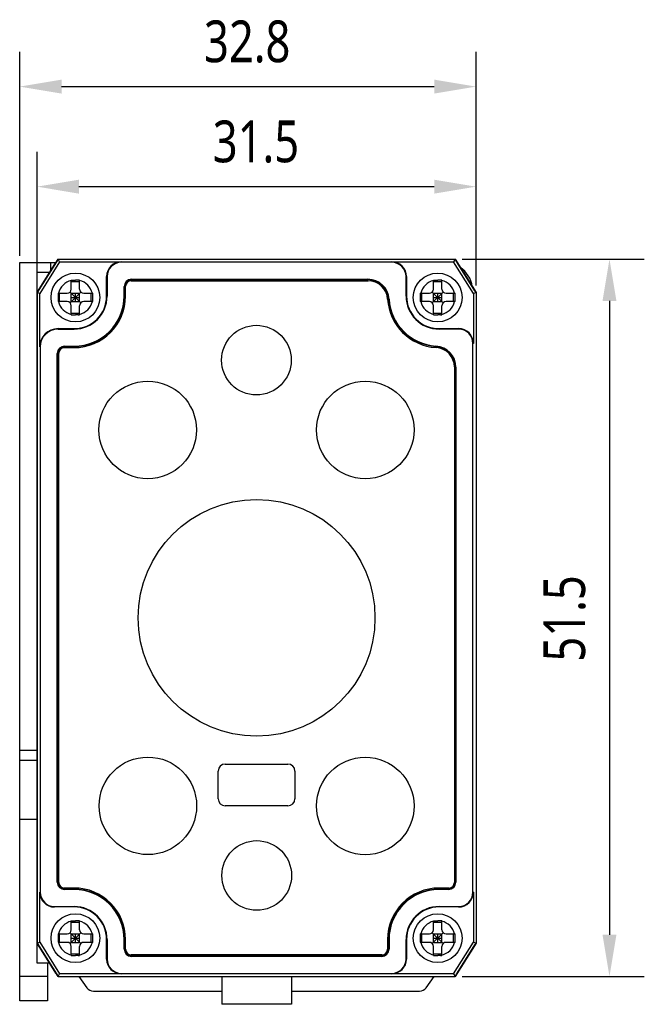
# Model space of a CAD drawing. Header units: millimetres. Extents: x 80 to 382, y 127 to 223.
# Tile 1 of 3: x 80 to 125, y 141 to 212. Entities that reach past the tile are written whole.
import ezdxf

# ---------------------------------------------------------------- set-up
doc = ezdxf.new("R2010")
doc.units = ezdxf.units.MM
doc.header["$LTSCALE"] = 23.1
doc.header["$PDMODE"] = 3
doc.header["$PDSIZE"] = 8
doc.layers.get('0').update_dxf_attribs({"linetype": 'CONTINUOUS'})
doc.layers.get('Defpoints').update_dxf_attribs({"linetype": 'CONTINUOUS'})
for name, color, linetype in [('000-ID2000X_DXF_DIMENSION', 7, 'CONTINUOUS'), ('DA-13-014413DXF_CONTINUOUS_LINE', 7, 'CONTINUOUS'), ('DE-11-107728DXF_CONTINUOUS_LINE', 7, 'CONTINUOUS'), ('DE-13-002784DXF_CONTINUOUS_LINE', 7, 'CONTINUOUS'), ('DE-13-002800DXF_CONTINUOUS_LINE', 7, 'CONTINUOUS'), ('DE-13-002801DXF_CONTINUOUS_LINE', 7, 'CONTINUOUS'), ('DE-13-002819DXF_CONTINUOUS_LINE', 7, 'CONTINUOUS'), ('DE-18-000293DXF_CONTINUOUS_LINE', 7, 'CONTINUOUS'), ('DE-18-000304DXF_CONTINUOUS_LINE', 7, 'CONTINUOUS'), ('DE-18-000305DXF_CONTINUOUS_LINE', 7, 'CONTINUOUS'), ('SC-PM2X10B_DXF_CONTINUOUS_LINE', 7, 'CONTINUOUS')]:
    doc.layers.add(name, color=color, linetype=linetype)
doc.styles.get("Standard").update_dxf_attribs({"font": 'Roboto-Regular.ttf', "width": 0.8})
doc.dimstyles.new('DIMSTYLE_1', dxfattribs={"dimtxt": 3, "dimasz": 3, "dimexe": 2.5, "dimexo": 0.5, "dimgap": 0.75, "dimtad": 1, "dimdsep": 46, "dimtxsty": 'STANDARD', "dimblk": '_FILLED', "dimblk1": '_FILLED', "dimblk2": '_FILLED', "dimcen": 0.09, "dimclrt": 3, "dimazin": 2, "dimtp": 0.3, "dimtm": 0.3, "dimtfac": 1, "dimtofl": 0, "dimtmove": 0, "dimatfit": 3, "dimldrblk": '_FILLED', "dimfxl": 1, "dimtolj": 1, "dimarcsym": 0})

# ---------------------------------------------------------------- blocks, each defined once
blk = doc.blocks.new('_FILLED')
at = {"color": 0, "linetype": 'ByBlock'}
blk.add_solid([(0, 0), (-1, 0.167), (-1, -0.167)], dxfattribs=at)
blk = doc.blocks.new('*D1')
at = {"layer": '000-ID2000X_DXF_DIMENSION', "color": 0, "lineweight": -2}
for p, q in [((80.451, 195.028), (80.451, 209.668)), ((113.201, 192.878), (113.201, 209.668)), ((83.451, 207.168), (110.201, 207.168))]:
    blk.add_line(p, q, dxfattribs=at)
at = {"layer": 'Defpoints', "color": 0}
for p in [(113.201, 207.168), (80.451, 194.528), (113.201, 192.378)]:
    blk.add_point(p, dxfattribs=at)
at = {"layer": '000-ID2000X_DXF_DIMENSION', "color": 0, "linetype": 'ByBlock', "lineweight": -2, "xscale": 3, "yscale": 3, "zscale": 3, "rotation": 180}
blk.add_blockref('_FILLED', (80.451, 207.168), dxfattribs=at)
at = {"layer": '000-ID2000X_DXF_DIMENSION', "color": 0, "linetype": 'ByBlock', "lineweight": -2, "xscale": 3, "yscale": 3, "zscale": 3}
blk.add_blockref('_FILLED', (113.201, 207.168), dxfattribs=at)
at = {"layer": '000-ID2000X_DXF_DIMENSION', "color": 3, "insert": (96.779, 211.918), "char_height": 3, "attachment_point": 2, "line_spacing_factor": 0.9}
blk.add_mtext('\\A1;\\A1;32.8', dxfattribs=at)
blk = doc.blocks.new('*D2')
at = {"layer": '000-ID2000X_DXF_DIMENSION', "color": 0, "lineweight": -2}
for p, q in [((112.201, 194.778), (125.279, 194.778)), ((122.779, 191.778), (122.779, 146.278)), ((112.201, 143.278), (125.279, 143.278))]:
    blk.add_line(p, q, dxfattribs=at)
at = {"layer": 'Defpoints', "color": 0}
for p in [(111.701, 194.778), (111.701, 143.278), (122.779, 143.278)]:
    blk.add_point(p, dxfattribs=at)
at = {"layer": '000-ID2000X_DXF_DIMENSION', "color": 0, "linetype": 'ByBlock', "lineweight": -2, "xscale": 3, "yscale": 3, "zscale": 3}
for p, rotation in [((122.779, 194.778), 89.99999999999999), ((122.779, 143.278), 270)]:
    blk.add_blockref('_FILLED', p, dxfattribs=dict(at, rotation=rotation))
at = {"layer": '000-ID2000X_DXF_DIMENSION', "color": 3, "insert": (118.029, 168.984), "char_height": 3, "attachment_point": 2, "rotation": 90, "line_spacing_factor": 0.9}
blk.add_mtext('\\A1;51.5', dxfattribs=at)
blk = doc.blocks.new('*D10')
at = {"layer": '000-ID2000X_DXF_DIMENSION', "color": 0, "lineweight": -2}
for p, q in [((81.701, 192.878), (81.701, 202.484)), ((113.201, 192.878), (113.201, 202.484)), ((84.701, 199.984), (110.201, 199.984))]:
    blk.add_line(p, q, dxfattribs=at)
at = {"layer": 'Defpoints', "color": 0}
for p in [(113.201, 199.984), (81.701, 192.378), (113.201, 192.378)]:
    blk.add_point(p, dxfattribs=at)
at = {"layer": '000-ID2000X_DXF_DIMENSION', "color": 0, "linetype": 'ByBlock', "lineweight": -2, "xscale": 3, "yscale": 3, "zscale": 3, "rotation": 180}
blk.add_blockref('_FILLED', (81.701, 199.984), dxfattribs=at)
at = {"layer": '000-ID2000X_DXF_DIMENSION', "color": 0, "linetype": 'ByBlock', "lineweight": -2, "xscale": 3, "yscale": 3, "zscale": 3}
blk.add_blockref('_FILLED', (113.201, 199.984), dxfattribs=at)
at = {"layer": '000-ID2000X_DXF_DIMENSION', "color": 3, "insert": (97.407, 204.734), "char_height": 3, "attachment_point": 2, "line_spacing_factor": 0.9}
blk.add_mtext('\\A1;31.5', dxfattribs=at)

msp = doc.modelspace()

# ---------------------------------------------------------------- linework, layer by layer
at = {"layer": 'DA-13-014413DXF_CONTINUOUS_LINE', "color": 7}
for p, q in [((81.777, 192.5), (83.054, 194.543)), ((83.478, 194.778), (111.424, 194.778)), ((111.847, 194.543), (113.125, 192.5)), ((105.441, 193.308), (88.471, 193.308)), ((87.971, 192.808), (87.971, 192.128)), ((81.701, 192.235), (81.701, 145.822)), ((113.201, 192.235), (113.201, 145.822)), ((83.671, 188.508), (84.351, 188.508)), ((83.171, 150.048), (83.171, 188.008)), ((111.731, 150.048), (111.731, 187.018)), ((83.671, 149.548), (84.351, 149.548)), ((111.231, 149.548), (110.551, 149.548)), ((87.971, 145.928), (87.971, 145.248)), ((106.931, 145.248), (106.931, 145.928)), ((83.054, 143.513), (81.777, 145.557)), ((113.125, 145.557), (111.847, 143.513)), ((88.471, 144.748), (106.431, 144.748)), ((83.478, 143.278), (111.424, 143.278))]:
    msp.add_line(p, q, dxfattribs=at)
at = {"layer": 'DA-13-014413DXF_CONTINUOUS_LINE', "color": 4}
for p, q in [((88.384, 193.222), (88.471, 193.308)), ((92.591, 193.228), (92.671, 193.308)), ((96.791, 193.228), (96.871, 193.308)), ((100.991, 193.228), (101.071, 193.308)), ((105.191, 193.228), (105.271, 193.308)), ((87.971, 192.808), (88.057, 192.895)), ((107.064, 190.9), (107.124, 190.961)), ((109.094, 188.73), (109.153, 188.789)), ((83.171, 188.008), (83.257, 188.095)), ((83.584, 188.422), (83.671, 188.508)), ((111.648, 187.085), (111.724, 187.16)), ((83.171, 183.808), (83.251, 183.888)), ((111.651, 182.887), (111.731, 182.967)), ((83.171, 179.608), (83.251, 179.688)), ((111.651, 178.686), (111.731, 178.766)), ((83.171, 175.408), (83.251, 175.488)), ((111.651, 174.486), (111.731, 174.566)), ((83.171, 171.208), (83.251, 171.288)), ((111.651, 170.286), (111.731, 170.366)), ((83.171, 167.007), (83.251, 167.087)), ((111.651, 166.086), (111.731, 166.166)), ((83.171, 162.807), (83.251, 162.887)), ((111.651, 161.886), (111.731, 161.966)), ((83.171, 158.607), (83.251, 158.687)), ((111.651, 157.685), (111.731, 157.765)), ((83.171, 154.407), (83.251, 154.487)), ((111.651, 153.485), (111.731, 153.565)), ((83.171, 150.206), (83.251, 150.286)), ((86.203, 149.039), (86.26, 149.096)), ((87.916, 146.552), (87.983, 146.618)), ((90.313, 144.748), (90.393, 144.828)), ((94.513, 144.748), (94.593, 144.828)), ((98.714, 144.748), (98.794, 144.828)), ((102.914, 144.748), (102.994, 144.828))]:
    msp.add_line(p, q, dxfattribs=at)
at = {"layer": 'DA-13-014413DXF_CONTINUOUS_LINE', "color": 7}
for centre, radius, start, end in [((88.471, 192.808), 0.5, 90, 180), ((105.441, 191.808), 1.5, 3.58332, 90), ((84.351, 192.128), 3.62, 270, 360), ((110.551, 192.128), 3.62, 183.58332, 266.41668), ((83.671, 188.008), 0.5, 90, 180), ((110.231, 187.018), 1.5, 0, 86.41668), ((83.671, 150.048), 0.5, 180, 270), ((111.231, 150.048), 0.5, 270, 360), ((84.351, 145.928), 3.62, 0, 90), ((110.551, 145.928), 3.62, 90, 180), ((88.471, 145.248), 0.5, 180, 270), ((106.431, 145.248), 0.5, 270, 360)]:
    msp.add_arc(centre, radius, start, end, dxfattribs=at)
at = {"layer": 'DE-11-107728DXF_CONTINUOUS_LINE', "color": 7}
for p, q in [((80.451, 141.528), (80.451, 194.528)), ((80.451, 194.528), (83.044, 194.528)), ((80.451, 159.528), (81.701, 159.528)), ((82.451, 141.528), (80.451, 141.528))]:
    msp.add_line(p, q, dxfattribs=at)
at = {"layer": 'DE-11-107728DXF_CONTINUOUS_LINE', "color": 4}
for p, q in [((82.651, 194.528), (82.651, 193.898)), ((80.451, 158.814), (81.701, 158.814)), ((80.451, 154.571), (81.701, 154.571)), ((82.451, 143.286), (80.451, 143.286))]:
    msp.add_line(p, q, dxfattribs=at)
at = {"layer": 'DE-11-107728DXF_CONTINUOUS_LINE', "color": 3}
msp.add_line((82.451, 144.228), (82.451, 141.528), dxfattribs=at)
at = {"layer": 'DE-11-107728DXF_CONTINUOUS_LINE', "color": 7}
msp.add_arc((110.951, 192.528), 2, 8.12014, 55.89585, dxfattribs=at)
at = {"layer": 'DE-13-002784DXF_CONTINUOUS_LINE', "color": 7}
for p, q in [((84.692, 143.278), (85.269, 142.47)), ((109.628, 142.47), (110.205, 143.278)), ((85.757, 142.219), (94.951, 142.219)), ((99.951, 142.219), (109.14, 142.219))]:
    msp.add_line(p, q, dxfattribs=at)
for centre, start, end in [((85.757, 142.819), 215.53768, 270), ((109.14, 142.819), 270, 324.46232)]:
    msp.add_arc(centre, 0.6, start, end, dxfattribs=at)
at = {"layer": 'DE-13-002800DXF_CONTINUOUS_LINE', "color": 7}
for p, q in [((83.054, 194.543), (81.777, 192.5)), ((83.478, 194.778), (111.423, 194.778)), ((113.125, 192.5), (111.847, 194.543)), ((81.701, 192.235), (81.701, 145.822)), ((113.201, 192.235), (113.201, 145.822)), ((81.777, 145.557), (83.054, 143.513)), ((111.847, 143.513), (113.125, 145.557)), ((83.478, 143.278), (111.423, 143.278))]:
    msp.add_line(p, q, dxfattribs=at)
at = {"layer": 'DE-13-002801DXF_CONTINUOUS_LINE', "color": 7}
for p, q in [((83.201, 194.778), (81.701, 192.378)), ((83.201, 194.778), (111.701, 194.778)), ((113.201, 192.378), (111.701, 194.778)), ((81.701, 144.228), (81.701, 193.828)), ((82.607, 193.828), (81.701, 193.828)), ((113.201, 192.378), (113.201, 145.678)), ((81.701, 145.678), (83.201, 143.278)), ((111.701, 143.278), (113.201, 145.678)), ((82.607, 144.228), (81.701, 144.228)), ((83.201, 143.278), (111.701, 143.278)), ((94.951, 143.278), (94.951, 141.278)), ((99.951, 143.278), (99.951, 141.278)), ((99.951, 141.278), (94.951, 141.278))]:
    msp.add_line(p, q, dxfattribs=at)
at = {"layer": 'DE-13-002819DXF_CONTINUOUS_LINE', "color": 7}
for p, q in [((81.701, 192.378), (83.201, 194.778)), ((83.305, 194.59), (81.889, 192.324)), ((83.201, 194.778), (111.701, 194.778)), ((83.305, 194.59), (83.201, 194.778)), ((83.305, 194.59), (87.751, 194.59)), ((107.151, 194.556), (87.751, 194.556)), ((107.151, 194.59), (111.596, 194.59)), ((111.701, 194.778), (111.596, 194.59)), ((113.012, 192.324), (111.596, 194.59)), ((111.701, 194.778), (113.201, 192.378)), ((86.689, 192.128), (86.689, 193.528)), ((86.723, 193.528), (86.723, 192.128)), ((88.471, 193.335), (105.441, 193.335)), ((108.178, 192.128), (108.178, 193.528)), ((108.212, 193.528), (108.212, 192.128)), ((81.701, 192.378), (81.701, 145.678)), ((81.889, 192.324), (81.701, 192.378)), ((81.889, 188.478), (81.889, 192.324)), ((87.944, 192.128), (87.944, 192.808)), ((113.201, 192.378), (113.012, 192.324)), ((113.012, 192.324), (113.012, 188.728)), ((113.201, 192.378), (113.201, 145.678)), ((83.201, 189.79), (84.351, 189.79)), ((83.201, 189.756), (84.351, 189.756)), ((110.551, 189.79), (111.951, 189.79)), ((111.951, 189.756), (110.551, 189.756)), ((81.923, 188.478), (81.923, 149.328)), ((83.671, 188.535), (84.351, 188.535)), ((112.978, 149.328), (112.978, 188.728)), ((83.144, 150.048), (83.144, 188.008)), ((111.757, 187.018), (111.757, 150.048)), ((81.889, 145.732), (81.889, 149.328)), ((84.351, 149.522), (83.671, 149.522)), ((111.231, 149.522), (110.551, 149.522)), ((113.012, 149.328), (113.012, 145.732)), ((82.951, 148.301), (84.351, 148.301)), ((84.351, 148.267), (82.951, 148.267)), ((110.551, 148.301), (111.951, 148.301)), ((111.951, 148.267), (110.551, 148.267)), ((81.701, 145.678), (81.889, 145.732)), ((83.201, 143.278), (81.701, 145.678)), ((81.889, 145.732), (83.305, 143.467)), ((86.689, 144.528), (86.689, 145.928)), ((86.723, 145.928), (86.723, 144.528)), ((87.944, 145.248), (87.944, 145.928)), ((106.957, 145.928), (106.957, 145.248)), ((108.178, 144.528), (108.178, 145.928)), ((108.212, 145.928), (108.212, 144.528)), ((111.596, 143.467), (113.012, 145.732)), ((113.201, 145.678), (111.701, 143.278)), ((113.012, 145.732), (113.201, 145.678)), ((106.431, 144.722), (88.471, 144.722)), ((83.201, 143.278), (83.305, 143.467)), ((83.201, 143.278), (111.701, 143.278)), ((87.751, 143.467), (83.305, 143.467)), ((87.751, 143.501), (107.151, 143.501)), ((111.596, 143.467), (107.151, 143.467)), ((111.596, 143.467), (111.701, 143.278))]:
    msp.add_line(p, q, dxfattribs=at)
at = {"layer": 'DE-13-002819DXF_CONTINUOUS_LINE', "color": 4}
for p, q in [((87.751, 194.59), (87.751, 194.556)), ((107.151, 194.59), (107.151, 194.556)), ((86.689, 193.528), (86.723, 193.528)), ((88.471, 193.228), (88.471, 193.335)), ((88.471, 193.312), (105.441, 193.312)), ((105.441, 193.228), (105.441, 193.335)), ((108.212, 193.528), (108.178, 193.528)), ((88.051, 192.808), (87.944, 192.808)), ((87.967, 192.128), (87.967, 192.808)), ((86.723, 192.128), (86.689, 192.128)), ((87.944, 192.128), (88.051, 192.128)), ((106.858, 191.897), (106.964, 191.904)), ((108.178, 192.128), (108.212, 192.128)), ((83.201, 189.756), (83.201, 189.79)), ((84.351, 189.756), (84.351, 189.79)), ((110.551, 189.756), (110.551, 189.79)), ((111.951, 189.79), (111.951, 189.756)), ((81.923, 188.478), (81.889, 188.478)), ((83.671, 188.428), (83.671, 188.535)), ((83.671, 188.512), (84.351, 188.512)), ((84.351, 188.428), (84.351, 188.535)), ((110.319, 188.436), (110.326, 188.542)), ((113.012, 188.728), (112.978, 188.728)), ((83.144, 188.008), (83.251, 188.008)), ((83.167, 150.048), (83.167, 188.008)), ((111.651, 187.018), (111.757, 187.018)), ((111.734, 187.018), (111.734, 150.048)), ((83.251, 150.048), (83.144, 150.048)), ((111.651, 150.048), (111.757, 150.048)), ((81.889, 149.328), (81.923, 149.328)), ((83.671, 149.628), (83.671, 149.522)), ((84.351, 149.545), (83.671, 149.545)), ((84.351, 149.522), (84.351, 149.628)), ((110.551, 149.522), (110.551, 149.628)), ((111.231, 149.545), (110.551, 149.545)), ((111.231, 149.522), (111.231, 149.628)), ((113.012, 149.328), (112.978, 149.328)), ((82.951, 148.267), (82.951, 148.301)), ((84.351, 148.301), (84.351, 148.267)), ((110.551, 148.301), (110.551, 148.267)), ((111.951, 148.267), (111.951, 148.301)), ((86.723, 145.928), (86.689, 145.928)), ((87.944, 145.928), (88.051, 145.928)), ((87.967, 145.248), (87.967, 145.928)), ((106.851, 145.928), (106.957, 145.928)), ((106.934, 145.928), (106.934, 145.248)), ((108.178, 145.928), (108.212, 145.928)), ((88.051, 145.248), (87.944, 145.248)), ((106.851, 145.248), (106.957, 145.248)), ((86.689, 144.528), (86.723, 144.528)), ((88.471, 144.828), (88.471, 144.722)), ((106.431, 144.745), (88.471, 144.745)), ((106.431, 144.828), (106.431, 144.722)), ((108.212, 144.528), (108.178, 144.528)), ((87.751, 143.467), (87.751, 143.501)), ((107.151, 143.467), (107.151, 143.501))]:
    msp.add_line(p, q, dxfattribs=at)
at = {"layer": 'DE-13-002819DXF_CONTINUOUS_LINE', "color": 7}
for centre, radius, start, end in [((87.751, 193.528), 1.061, 90, 180), ((87.751, 193.528), 1.027, 90, 180), ((107.151, 193.528), 1.061, 0, 90), ((107.151, 193.528), 1.027, 0, 90), ((88.471, 192.808), 0.526, 90, 180), ((105.441, 191.808), 1.526, 3.58332, 90), ((84.351, 192.128), 3.594, 270, 360), ((84.351, 192.128), 2.373, 270, 360), ((84.351, 192.128), 2.339, 270, 360), ((110.551, 192.128), 3.594, 183.58332, 266.41668), ((110.551, 192.128), 2.373, 180, 270), ((110.551, 192.128), 2.339, 180, 270), ((83.201, 188.478), 1.311, 90, 180), ((83.201, 188.478), 1.277, 90, 180), ((111.951, 188.728), 1.061, 0, 90), ((111.951, 188.728), 1.027, 0, 90), ((83.671, 188.008), 0.526, 90, 180), ((110.231, 187.018), 1.526, 0, 86.41668), ((83.671, 150.048), 0.526, 180, 270), ((111.231, 150.048), 0.526, 270, 360), ((82.951, 149.328), 1.061, 180, 270), ((82.951, 149.328), 1.027, 180, 270), ((84.351, 145.928), 3.594, 0, 90), ((110.551, 145.928), 3.594, 90, 180), ((111.951, 149.328), 1.061, 270, 360), ((111.951, 149.328), 1.027, 270, 360), ((84.351, 145.928), 2.373, 0, 90), ((84.351, 145.928), 2.339, 0, 90), ((110.551, 145.928), 2.373, 90, 180), ((110.551, 145.928), 2.339, 90, 180), ((88.471, 145.248), 0.526, 180, 270), ((106.431, 145.248), 0.526, 270, 360), ((87.751, 144.528), 1.061, 180, 270), ((87.751, 144.528), 1.027, 180, 270), ((107.151, 144.528), 1.061, 270, 360), ((107.151, 144.528), 1.027, 270, 360)]:
    msp.add_arc(centre, radius, start, end, dxfattribs=at)
at = {"layer": 'DE-13-002819DXF_CONTINUOUS_LINE', "color": 4}
for centre, radius, start, end in [((88.471, 192.808), 0.503, 90, 180), ((105.441, 191.808), 1.503, 3.58332, 90), ((84.351, 192.128), 3.617, 270, 360), ((110.551, 192.128), 3.617, 183.58332, 266.41668), ((83.671, 188.008), 0.503, 90, 180), ((110.231, 187.018), 1.503, 0, 86.41668), ((83.671, 150.048), 0.503, 180, 270), ((111.231, 150.048), 0.503, 270, 360), ((84.351, 145.928), 3.617, 0, 90), ((110.551, 145.928), 3.617, 90, 180), ((88.471, 145.248), 0.503, 180, 270), ((106.431, 145.248), 0.503, 270, 360)]:
    msp.add_arc(centre, radius, start, end, dxfattribs=at)
at = {"layer": 'DE-18-000293DXF_CONTINUOUS_LINE', "color": 7}
for p, q in [((88.451, 193.228), (105.459, 193.228)), ((88.051, 192.128), (88.051, 192.828)), ((83.651, 188.428), (84.351, 188.428)), ((83.251, 150.028), (83.251, 188.028)), ((111.651, 187.037), (111.651, 150.028)), ((95.201, 158.528), (99.701, 158.528)), ((94.701, 156.028), (94.701, 158.028)), ((100.201, 158.028), (100.201, 156.028)), ((99.701, 155.528), (95.201, 155.528)), ((84.351, 149.628), (83.651, 149.628)), ((111.251, 149.628), (110.551, 149.628)), ((88.051, 145.228), (88.051, 145.928)), ((106.851, 145.928), (106.851, 145.228)), ((106.451, 144.828), (88.451, 144.828))]:
    msp.add_line(p, q, dxfattribs=at)
for centre, radius in [((97.441, 187.528), 2.5), ((89.641, 182.518), 3.5), ((105.251, 182.518), 3.5), ((97.451, 169.028), 8.5), ((89.651, 155.528), 3.5), ((105.251, 155.518), 3.5), ((97.461, 150.528), 2.5)]:
    msp.add_circle(centre, radius, dxfattribs=at)
for centre, radius, start, end in [((88.451, 192.828), 0.4, 90, 180), ((105.459, 191.828), 1.4, 3.37229, 90), ((84.351, 192.128), 3.7, 270, 360), ((110.551, 192.128), 3.7, 183.37229, 266.62771), ((83.651, 188.028), 0.4, 90, 180), ((110.251, 187.037), 1.4, 0, 86.62771), ((95.201, 158.028), 0.5, 90, 180), ((99.701, 158.028), 0.5, 0, 90), ((95.201, 156.028), 0.5, 180, 270), ((99.701, 156.028), 0.5, 270, 360), ((83.651, 150.028), 0.4, 180, 270), ((111.251, 150.028), 0.4, 270, 360), ((84.351, 145.928), 3.7, 0, 90), ((110.551, 145.928), 3.7, 90, 180), ((88.451, 145.228), 0.4, 180, 270), ((106.451, 145.228), 0.4, 270, 360)]:
    msp.add_arc(centre, radius, start, end, dxfattribs=at)
at = {"layer": 'DE-18-000304DXF_CONTINUOUS_LINE', "color": 7}
for p, q in [((88.451, 193.228), (105.459, 193.228)), ((88.051, 192.128), (88.051, 192.828)), ((83.651, 188.428), (84.351, 188.428)), ((83.251, 150.028), (83.251, 188.028)), ((111.651, 187.037), (111.651, 150.028)), ((84.351, 149.628), (83.651, 149.628)), ((111.251, 149.628), (110.551, 149.628)), ((88.051, 145.228), (88.051, 145.928)), ((106.851, 145.928), (106.851, 145.228)), ((106.451, 144.828), (88.451, 144.828))]:
    msp.add_line(p, q, dxfattribs=at)
for centre, radius, start, end in [((88.451, 192.828), 0.4, 90, 180), ((105.459, 191.828), 1.4, 3.37229, 90), ((84.351, 192.128), 3.7, 270, 360), ((110.551, 192.128), 3.7, 183.37229, 266.62771), ((83.651, 188.028), 0.4, 90, 180), ((110.251, 187.037), 1.4, 0, 86.62771), ((83.651, 150.028), 0.4, 180, 270), ((111.251, 150.028), 0.4, 270, 360), ((84.351, 145.928), 3.7, 0, 90), ((110.551, 145.928), 3.7, 90, 180), ((88.451, 145.228), 0.4, 180, 270), ((106.451, 145.228), 0.4, 270, 360)]:
    msp.add_arc(centre, radius, start, end, dxfattribs=at)
at = {"layer": 'DE-18-000305DXF_CONTINUOUS_LINE', "color": 7}
for p, q in [((88.451, 193.228), (105.459, 193.228)), ((88.051, 192.128), (88.051, 192.828)), ((83.651, 188.428), (84.351, 188.428)), ((83.251, 150.028), (83.251, 188.028)), ((111.651, 187.037), (111.651, 150.028)), ((95.201, 158.528), (99.701, 158.528)), ((94.701, 156.028), (94.701, 158.028)), ((100.201, 158.028), (100.201, 156.028)), ((99.701, 155.528), (95.201, 155.528)), ((84.351, 149.628), (83.651, 149.628)), ((111.251, 149.628), (110.551, 149.628)), ((88.051, 145.228), (88.051, 145.928)), ((106.851, 145.928), (106.851, 145.228)), ((106.451, 144.828), (88.451, 144.828))]:
    msp.add_line(p, q, dxfattribs=at)
for centre, radius in [((97.441, 187.528), 2.5), ((89.641, 182.518), 3.5), ((105.251, 182.518), 3.5), ((97.451, 169.028), 8.5), ((89.651, 155.528), 3.5), ((105.251, 155.518), 3.5), ((97.461, 150.528), 2.5)]:
    msp.add_circle(centre, radius, dxfattribs=at)
for centre, radius, start, end in [((88.451, 192.828), 0.4, 90, 180), ((105.459, 191.828), 1.4, 3.37229, 90), ((84.351, 192.128), 3.7, 270, 360), ((110.551, 192.128), 3.7, 183.37229, 266.62771), ((83.651, 188.028), 0.4, 90, 180), ((110.251, 187.037), 1.4, 0, 86.62771), ((95.201, 158.028), 0.5, 90, 180), ((99.701, 158.028), 0.5, 0, 90), ((95.201, 156.028), 0.5, 180, 270), ((99.701, 156.028), 0.5, 270, 360), ((83.651, 150.028), 0.4, 180, 270), ((111.251, 150.028), 0.4, 270, 360), ((84.351, 145.928), 3.7, 0, 90), ((110.551, 145.928), 3.7, 90, 180), ((88.451, 145.228), 0.4, 180, 270), ((106.451, 145.228), 0.4, 270, 360)]:
    msp.add_arc(centre, radius, start, end, dxfattribs=at)
at = {"layer": 'SC-PM2X10B_DXF_CONTINUOUS_LINE', "color": 7}
for p, q in [((84.151, 192.628), (84.151, 193.278)), ((84.151, 193.278), (84.201, 193.278)), ((84.151, 193.165), (84.751, 193.165)), ((84.201, 193.278), (84.451, 193.278)), ((84.751, 192.628), (84.751, 193.278)), ((110.151, 192.628), (110.151, 193.278)), ((110.151, 193.278), (110.201, 193.278)), ((110.151, 193.165), (110.751, 193.165)), ((110.201, 193.278), (110.451, 193.278)), ((110.751, 192.628), (110.751, 193.278)), ((83.201, 192.328), (83.851, 192.328)), ((83.201, 192.328), (83.201, 192.262)), ((83.314, 191.728), (83.314, 192.328)), ((84.063, 191.641), (84.838, 192.416)), ((84.838, 191.641), (84.063, 192.416)), ((84.151, 191.728), (84.151, 192.328)), ((84.151, 192.328), (84.751, 192.328)), ((84.451, 191.728), (84.451, 192.328)), ((84.751, 191.728), (84.751, 192.328)), ((85.051, 192.328), (85.7, 192.328)), ((85.587, 191.728), (85.587, 192.328)), ((109.201, 192.328), (109.851, 192.328)), ((109.201, 192.328), (109.201, 192.262)), ((109.314, 191.728), (109.314, 192.328)), ((110.063, 191.641), (110.838, 192.416)), ((110.838, 191.641), (110.063, 192.416)), ((110.151, 192.328), (110.751, 192.328)), ((110.151, 191.728), (110.151, 192.328)), ((110.451, 191.728), (110.451, 192.328)), ((110.751, 191.728), (110.751, 192.328)), ((111.051, 192.328), (111.7, 192.328)), ((111.587, 191.728), (111.587, 192.328)), ((83.851, 191.728), (83.201, 191.728)), ((84.151, 192.028), (84.751, 192.028)), ((84.151, 191.728), (84.751, 191.728)), ((85.7, 191.728), (85.051, 191.728)), ((85.7, 191.728), (85.701, 191.795)), ((109.851, 191.728), (109.201, 191.728)), ((110.151, 192.028), (110.751, 192.028)), ((110.151, 191.728), (110.751, 191.728)), ((111.7, 191.728), (111.051, 191.728)), ((111.7, 191.728), (111.701, 191.795)), ((84.151, 190.779), (84.151, 191.428)), ((84.151, 190.892), (84.751, 190.892)), ((84.751, 190.779), (84.751, 191.428)), ((110.151, 190.779), (110.151, 191.428)), ((110.151, 190.892), (110.751, 190.892)), ((110.751, 190.779), (110.751, 191.428)), ((84.651, 190.778), (84.451, 190.778)), ((110.651, 190.778), (110.451, 190.778)), ((84.151, 146.628), (84.151, 147.278)), ((84.151, 147.278), (84.201, 147.278)), ((84.151, 147.165), (84.751, 147.165)), ((84.201, 147.278), (84.451, 147.278)), ((84.751, 146.628), (84.751, 147.278)), ((110.151, 146.628), (110.151, 147.278)), ((110.151, 147.278), (110.201, 147.278)), ((110.151, 147.165), (110.751, 147.165)), ((110.201, 147.278), (110.451, 147.278)), ((110.751, 146.628), (110.751, 147.278)), ((84.063, 145.641), (84.838, 146.416)), ((84.838, 145.641), (84.063, 146.416)), ((110.063, 145.641), (110.838, 146.416)), ((110.838, 145.641), (110.063, 146.416)), ((83.201, 146.328), (83.851, 146.328)), ((83.201, 146.328), (83.201, 146.262)), ((83.851, 145.728), (83.201, 145.728)), ((83.314, 145.728), (83.314, 146.328)), ((84.151, 146.328), (84.751, 146.328)), ((84.151, 145.728), (84.151, 146.328)), ((84.151, 146.028), (84.751, 146.028)), ((84.151, 145.728), (84.751, 145.728)), ((84.451, 145.728), (84.451, 146.328)), ((84.751, 145.728), (84.751, 146.328)), ((85.051, 146.328), (85.7, 146.328)), ((85.7, 145.728), (85.051, 145.728)), ((85.587, 145.728), (85.587, 146.328)), ((85.7, 145.728), (85.701, 145.795)), ((109.201, 146.328), (109.851, 146.328)), ((109.201, 146.328), (109.201, 146.262)), ((109.851, 145.728), (109.201, 145.728)), ((109.314, 145.728), (109.314, 146.328)), ((110.151, 146.328), (110.751, 146.328)), ((110.151, 145.728), (110.151, 146.328)), ((110.151, 146.028), (110.751, 146.028)), ((110.151, 145.728), (110.751, 145.728)), ((110.451, 145.728), (110.451, 146.328)), ((110.751, 145.728), (110.751, 146.328)), ((111.051, 146.328), (111.7, 146.328)), ((111.7, 145.728), (111.051, 145.728)), ((111.587, 145.728), (111.587, 146.328)), ((111.7, 145.728), (111.701, 145.795)), ((84.151, 144.779), (84.151, 145.428)), ((84.751, 144.779), (84.751, 145.428)), ((110.151, 144.779), (110.151, 145.428)), ((110.751, 144.779), (110.751, 145.428)), ((84.151, 144.892), (84.751, 144.892)), ((84.651, 144.778), (84.451, 144.778)), ((110.151, 144.892), (110.751, 144.892)), ((110.651, 144.778), (110.451, 144.778))]:
    msp.add_line(p, q, dxfattribs=at)
for centre in [(84.451, 192.028), (110.451, 192.028), (84.451, 146.028), (110.451, 146.028)]:
    msp.add_circle(centre, 1.75, dxfattribs=at)
at = {"layer": 'SC-PM2X10B_DXF_CONTINUOUS_LINE', "color": 4}
for centre, start, end in [((84.451, 192.028), 103.88654, 166.11346), ((84.451, 192.028), 13.88654, 76.11346), ((110.451, 192.028), 103.88654, 166.11346), ((110.451, 192.028), 13.88654, 76.11346), ((84.451, 192.028), 193.88654, 256.11346), ((84.451, 192.028), 283.88654, 346.11346), ((110.451, 192.028), 193.88654, 256.11346), ((110.451, 192.028), 283.88654, 346.11346), ((84.451, 146.028), 103.88654, 166.11346), ((84.451, 146.028), 13.88654, 76.11346), ((110.451, 146.028), 103.88654, 166.11346), ((110.451, 146.028), 13.88654, 76.11346), ((84.451, 146.028), 193.88654, 256.11346), ((84.451, 146.028), 283.88654, 346.11346), ((110.451, 146.028), 193.88654, 256.11346), ((110.451, 146.028), 283.88654, 346.11346)]:
    msp.add_arc(centre, 1.25, start, end, dxfattribs=at)
at = {"layer": 'SC-PM2X10B_DXF_CONTINUOUS_LINE', "color": 7}
for centre, radius, start, end in [((84.524, 88.987), 104.291, 89.87562, 90.04043), ((110.524, 88.987), 104.291, 89.87562, 90.04043), ((83.851, 192.628), 0.3, 270, 360), ((85.051, 192.628), 0.3, 180, 270), ((-38.921, 192.029), 124.621, 359.89246, 0.13759), ((109.851, 192.628), 0.3, 270, 360), ((111.051, 192.628), 0.3, 180, 270), ((-12.921, 192.029), 124.621, 359.89246, 0.13759), ((207.822, 192.028), 124.621, 179.89246, 180.13759), ((83.851, 191.428), 0.3, 0, 90), ((85.051, 191.428), 0.3, 90, 180), ((233.822, 192.028), 124.621, 179.89246, 180.13759), ((109.851, 191.428), 0.3, 0, 90), ((111.051, 191.428), 0.3, 90, 180), ((84.377, 295.069), 104.291, 269.87562, 270.04043), ((84.613, 240.564), 49.786, 270.04338, 270.15828), ((110.377, 295.069), 104.291, 269.87562, 270.04043), ((110.613, 240.564), 49.786, 270.04338, 270.15828), ((84.524, 42.987), 104.291, 89.87562, 90.04043), ((110.524, 42.987), 104.291, 89.87562, 90.04043), ((83.851, 146.628), 0.3, 270, 360), ((85.051, 146.628), 0.3, 180, 270), ((109.851, 146.628), 0.3, 270, 360), ((111.051, 146.628), 0.3, 180, 270), ((207.822, 146.028), 124.621, 179.89246, 180.13759), ((83.851, 145.428), 0.3, 0, 90), ((85.051, 145.428), 0.3, 90, 180), ((-38.921, 146.029), 124.621, 359.89246, 0.13759), ((233.822, 146.028), 124.621, 179.89246, 180.13759), ((109.851, 145.428), 0.3, 0, 90), ((111.051, 145.428), 0.3, 90, 180), ((-12.921, 146.029), 124.621, 359.89246, 0.13759), ((84.377, 249.069), 104.291, 269.87562, 270.04043), ((84.613, 194.564), 49.786, 270.04338, 270.15828), ((110.377, 249.069), 104.291, 269.87562, 270.04043), ((110.613, 194.564), 49.786, 270.04338, 270.15828)]:
    msp.add_arc(centre, radius, start, end, dxfattribs=at)

# ---------------------------------------------------------------- dimensions: what is measured, and where the dimension line sits
at = {"layer": '000-ID2000X_DXF_DIMENSION', "color": 4}
dim = msp.add_linear_dim(base=(113.201, 207.168), p1=(80.451, 194.528), p2=(113.201, 192.378), text='\\A1;32.8', dimstyle='DIMSTYLE_1', override={"dimtxsty": 'STANDARD'}, dxfattribs=at)
dim.commit()
dim.dimension.update_dxf_attribs({"geometry": '*D1', "text_midpoint": (96.779, 207.168), "dimtype": 160})
dim = msp.add_linear_dim(base=(113.201, 199.984), p1=(81.701, 192.378), p2=(113.201, 192.378), dimstyle='DIMSTYLE_1', dxfattribs=at)
dim.commit()
dim.dimension.update_dxf_attribs({"geometry": '*D10', "text_midpoint": (97.407, 199.984), "dimtype": 160})
dim = msp.add_linear_dim(base=(122.779, 143.278), p1=(111.701, 194.778), p2=(111.701, 143.278), angle=270, dimstyle='DIMSTYLE_1', dxfattribs=at)
dim.commit()
dim.dimension.update_dxf_attribs({"geometry": '*D2', "text_midpoint": (122.779, 168.984), "dimtype": 160})

doc.saveas('drawing.dxf')
